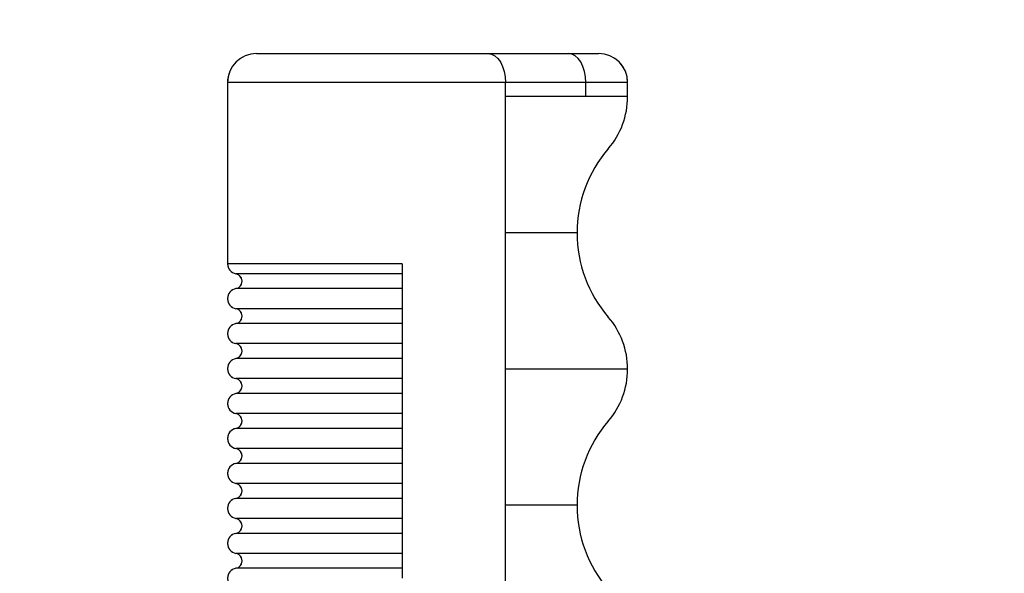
# Model space of a CAD drawing. Header units: inches. Extents: x 0.1 to 16.9, y 0.1 to 10.9.
# Tile 216 of 235: x 7.526 to 7.751, y 3.43 to 3.557. Entities that reach past the tile are written whole.
import ezdxf

# ---------------------------------------------------------------- set-up
doc = ezdxf.new("R2010")
doc.units = ezdxf.units.IN
doc.header["$MEASUREMENT"] = 0
doc.linetypes.add('PHANTOM', pattern=[0.49999999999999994, 0.25, -0.05, 0.05, -0.05, 0.05, -0.05])
doc.layers.add('FORMAT', color=7, linetype='Continuous')
doc.styles.add('SLDTEXTSTYLE0', font='TXT', dxfattribs={"width": 0.75})
doc.dimstyles.new('SLDDIMSTYLE5', dxfattribs={"dimtxt": 0.125, "dimasz": 0.13, "dimexe": 0, "dimexo": 0.0625, "dimgap": 0.03125, "dimtad": 0, "dimtih": 1, "dimtoh": 1, "dimlfac": 15, "dimrnd": 1e-09, "dimzin": 4, "dimdsep": 46, "dimtxsty": 'SLDTEXTSTYLE0', "dimsah": 1, "dimcen": 0.09, "dimadec": 0, "dimazin": 1, "dimtfac": 1, "dimtmove": 0, "dimatfit": 0, "dimfxl": 0, "dimfrac": 2, "dimtolj": 1, "dimtzin": 12, "dimarcsym": 0})
doc.dimstyles.new('SLDDIMSTYLE6', dxfattribs={"dimtxt": 0.125, "dimasz": 0.13, "dimexe": 0, "dimexo": 0.0625, "dimgap": 0.03125, "dimtad": 0, "dimtih": 1, "dimtoh": 1, "dimdec": 0, "dimlfac": 15, "dimrnd": 1e-09, "dimzin": 12, "dimdsep": 46, "dimtxsty": 'SLDTEXTSTYLE0', "dimsah": 1, "dimcen": 0.09, "dimadec": 0, "dimazin": 3, "dimtfac": 1, "dimtdec": 3, "dimtofl": 0, "dimtmove": 0, "dimatfit": 3, "dimfxl": 0, "dimfrac": 2, "dimtolj": 1, "dimtzin": 12, "dimarcsym": 0})

# ---------------------------------------------------------------- blocks, each defined once
blk = doc.blocks.new('_D_21')
at = {"layer": 'FORMAT'}
for p, q in [((7.424901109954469, 4.15645176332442), (7.38681517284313, 4.15645176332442)), ((7.38681517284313, 4.15645176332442), (7.38681517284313, 3.958014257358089)), ((7.748165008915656, 4.15645176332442), (7.786250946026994, 4.15645176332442)), ((7.786250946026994, 4.15645176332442), (7.786250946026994, 3.958014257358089)), ((6.396999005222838, 3.976417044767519), (6.146999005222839, 3.976417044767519)), ((6.596999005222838, 3.976417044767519), (7.305282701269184, 3.976417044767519)), ((7.38681517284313, 3.958014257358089), (7.424901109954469, 3.958014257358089)), ((7.786250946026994, 3.958014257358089), (7.748165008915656, 3.958014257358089))]:
    blk.add_line(p, q, dxfattribs=at)
for points in [[(6.396999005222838, 3.976417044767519), (6.266999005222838, 3.996417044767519), (6.266999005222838, 3.956417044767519)], [(6.596999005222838, 3.976417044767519), (6.726999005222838, 3.956417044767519), (6.726999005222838, 3.996417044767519)]]:
    blk.add_solid(points, dxfattribs=at)
at = {"layer": 'FORMAT', "char_height": 0.125, "attachment_point": 1, "style": 'SLDTEXTSTYLE0'}
for s, insert in [('76.2', (7.424901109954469, 4.119147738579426)), ('%%c', (7.33064329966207, 3.93212516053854)), ('3.00', (7.519158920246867, 3.93212516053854))]:
    blk.add_mtext(s, dxfattribs=dict(at, insert=insert))
blk = doc.blocks.new('_D_22')
at = {"layer": 'FORMAT'}
for p, q in [((9.091028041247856, 9.137113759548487), (4.715359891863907, 9.137113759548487)), ((4.840359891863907, 9.137113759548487), (4.840359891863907, 7.143798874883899)), ((4.655637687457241, 7.118408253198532), (4.617551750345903, 7.118408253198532)), ((4.617551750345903, 7.118408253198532), (4.617551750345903, 6.919970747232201)), ((5.025082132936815, 7.118408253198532), (5.063168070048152, 7.118408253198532)), ((5.063168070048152, 7.118408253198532), (5.063168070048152, 6.919970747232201)), ((4.617551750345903, 6.919970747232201), (4.655637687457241, 6.919970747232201)), ((5.063168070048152, 6.919970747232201), (5.025082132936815, 6.919970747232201)), ((4.840359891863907, 2.973790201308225), (4.840359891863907, 6.73294819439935)), ((7.471999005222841, 2.973790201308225), (4.715359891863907, 2.973790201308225))]:
    blk.add_line(p, q, dxfattribs=at)
for points in [[(4.840359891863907, 9.137113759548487), (4.820359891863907, 9.007113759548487), (4.860359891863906, 9.007113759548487)], [(4.840359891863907, 2.973790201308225), (4.860359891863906, 3.103790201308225), (4.820359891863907, 3.103790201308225)]]:
    blk.add_solid(points, dxfattribs=at)
at = {"layer": 'FORMAT', "char_height": 0.125, "attachment_point": 1, "style": 'SLDTEXTSTYLE0'}
for s, insert in [('2348', (4.655637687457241, 7.081104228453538)), ('92', (4.747998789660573, 6.894081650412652))]:
    blk.add_mtext(s, dxfattribs=dict(at, insert=insert))

msp = doc.modelspace()

# ---------------------------------------------------------------- linework, layer by layer
at = {"color": 7, "linetype": 'Continuous', "lineweight": 25}
for p, q in [((7.580265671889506, 3.54921933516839), (7.633264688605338, 3.54921933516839)), ((7.633264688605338, 3.54921933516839), (7.651681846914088, 3.54921933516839)), ((7.651681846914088, 3.54921933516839), (7.658515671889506, 3.54921933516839)), ((7.57359900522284, 3.542552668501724), (7.57359900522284, 3.501094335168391)), ((7.637197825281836, 3.542552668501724), (7.57359900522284, 3.542552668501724)), ((7.637197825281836, 3.539333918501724), (7.637197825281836, 3.542552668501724)), ((7.655614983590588, 3.542552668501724), (7.637197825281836, 3.542552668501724)), ((7.655614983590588, 3.539333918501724), (7.655614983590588, 3.542552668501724)), ((7.665182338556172, 3.542552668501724), (7.655614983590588, 3.542552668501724)), ((7.665182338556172, 3.539333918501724), (7.665182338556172, 3.542552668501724)), ((7.637197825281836, 3.50815683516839), (7.637197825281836, 3.539333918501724)), ((7.655614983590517, 3.539333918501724), (7.637197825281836, 3.539333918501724)), ((7.665182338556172, 3.539333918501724), (7.655614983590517, 3.539333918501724)), ((7.637197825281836, 3.476979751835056), (7.637197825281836, 3.50815683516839)), ((7.65359900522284, 3.50815683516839), (7.637197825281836, 3.50815683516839)), ((7.61359900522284, 3.501094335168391), (7.57359900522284, 3.501094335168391)), ((7.61359900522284, 3.501094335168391), (7.61359900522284, 3.49309433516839)), ((7.61359900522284, 3.498799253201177), (7.57551157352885, 3.498799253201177)), ((7.61359900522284, 3.495389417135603), (7.57551157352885, 3.495389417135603)), ((7.61359900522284, 3.49309433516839), (7.61359900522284, 3.485094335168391)), ((7.61359900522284, 3.490799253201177), (7.57551157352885, 3.490799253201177)), ((7.61359900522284, 3.487389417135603), (7.57551157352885, 3.487389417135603)), ((7.61359900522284, 3.485094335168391), (7.61359900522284, 3.47709433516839)), ((7.61359900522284, 3.482799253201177), (7.57551157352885, 3.482799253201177)), ((7.61359900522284, 3.479389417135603), (7.57551157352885, 3.479389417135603)), ((7.61359900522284, 3.47709433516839), (7.61359900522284, 3.46909433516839)), ((7.637197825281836, 3.445802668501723), (7.637197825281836, 3.476979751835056)), ((7.65561498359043, 3.476979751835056), (7.637197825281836, 3.476979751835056)), ((7.665182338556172, 3.476979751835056), (7.65561498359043, 3.476979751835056)), ((7.61359900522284, 3.474799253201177), (7.57551157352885, 3.474799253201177)), ((7.61359900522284, 3.471389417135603), (7.57551157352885, 3.471389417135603)), ((7.61359900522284, 3.46909433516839), (7.61359900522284, 3.46109433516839)), ((7.61359900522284, 3.466799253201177), (7.57551157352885, 3.466799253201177)), ((7.61359900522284, 3.463389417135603), (7.57551157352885, 3.463389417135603)), ((7.61359900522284, 3.46109433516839), (7.61359900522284, 3.45309433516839)), ((7.61359900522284, 3.458799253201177), (7.57551157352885, 3.458799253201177)), ((7.61359900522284, 3.455389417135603), (7.57551157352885, 3.455389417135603)), ((7.61359900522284, 3.45309433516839), (7.61359900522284, 3.44509433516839)), ((7.61359900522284, 3.450799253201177), (7.57551157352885, 3.450799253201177)), ((7.61359900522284, 3.447389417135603), (7.57551157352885, 3.447389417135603)), ((7.61359900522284, 3.44509433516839), (7.61359900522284, 3.43709433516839)), ((7.637197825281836, 3.41462558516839), (7.637197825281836, 3.445802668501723)), ((7.65359900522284, 3.445802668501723), (7.637197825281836, 3.445802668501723)), ((7.61359900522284, 3.442799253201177), (7.57551157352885, 3.442799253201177)), ((7.61359900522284, 3.439389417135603), (7.57551157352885, 3.439389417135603)), ((7.61359900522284, 3.43709433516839), (7.61359900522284, 3.42909433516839)), ((7.61359900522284, 3.434799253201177), (7.57551157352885, 3.434799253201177)), ((7.61359900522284, 3.431389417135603), (7.57551157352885, 3.431389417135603))]:
    msp.add_line(p, q, dxfattribs=at)
at = {"color": 7, "linetype": 'PHANTOM', "lineweight": 18}
for p, q in [((7.580265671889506, 3.54921933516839), (7.633264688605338, 3.54921933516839)), ((7.580265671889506, 3.54921933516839), (7.633264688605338, 3.54921933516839)), ((7.580265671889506, 3.54921933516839), (7.633264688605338, 3.54921933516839)), ((7.633264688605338, 3.54921933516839), (7.651681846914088, 3.54921933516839)), ((7.633264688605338, 3.54921933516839), (7.651681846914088, 3.54921933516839)), ((7.633264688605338, 3.54921933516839), (7.651681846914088, 3.549219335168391)), ((7.651681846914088, 3.54921933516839), (7.658515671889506, 3.54921933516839)), ((7.651681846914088, 3.54921933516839), (7.658515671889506, 3.54921933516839)), ((7.651681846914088, 3.549219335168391), (7.658515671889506, 3.54921933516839)), ((7.57359900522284, 3.542552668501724), (7.57359900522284, 3.501094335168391)), ((7.637197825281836, 3.542552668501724), (7.57359900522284, 3.542552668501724)), ((7.57359900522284, 3.542552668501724), (7.57359900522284, 3.501094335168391)), ((7.637197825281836, 3.542552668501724), (7.57359900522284, 3.542552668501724)), ((7.57359900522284, 3.542552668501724), (7.57359900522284, 3.501094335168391)), ((7.637197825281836, 3.542552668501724), (7.57359900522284, 3.542552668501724)), ((7.637197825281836, 3.539333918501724), (7.637197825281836, 3.542552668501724)), ((7.655614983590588, 3.542552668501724), (7.637197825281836, 3.542552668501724)), ((7.637197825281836, 3.539333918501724), (7.637197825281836, 3.542552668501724)), ((7.655614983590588, 3.542552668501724), (7.637197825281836, 3.542552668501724)), ((7.637197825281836, 3.539333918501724), (7.637197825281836, 3.542552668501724)), ((7.655614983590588, 3.542552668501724), (7.637197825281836, 3.542552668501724)), ((7.655614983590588, 3.539333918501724), (7.655614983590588, 3.542552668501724)), ((7.665182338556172, 3.542552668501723), (7.655614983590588, 3.542552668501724)), ((7.655614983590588, 3.539333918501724), (7.655614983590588, 3.542552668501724)), ((7.665182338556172, 3.542552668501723), (7.655614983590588, 3.542552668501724)), ((7.655614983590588, 3.539333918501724), (7.655614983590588, 3.542552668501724)), ((7.665182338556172, 3.542552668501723), (7.655614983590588, 3.542552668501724)), ((7.665182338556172, 3.539333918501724), (7.665182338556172, 3.542552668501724)), ((7.665182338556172, 3.539333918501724), (7.665182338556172, 3.542552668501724)), ((7.665182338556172, 3.539333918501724), (7.665182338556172, 3.542552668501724)), ((7.637197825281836, 3.50815683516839), (7.637197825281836, 3.539333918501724)), ((7.655614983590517, 3.539333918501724), (7.637197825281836, 3.539333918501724)), ((7.637197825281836, 3.50815683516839), (7.637197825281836, 3.539333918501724)), ((7.655614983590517, 3.539333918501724), (7.637197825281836, 3.539333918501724)), ((7.637197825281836, 3.50815683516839), (7.637197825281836, 3.539333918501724)), ((7.655614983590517, 3.539333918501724), (7.637197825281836, 3.539333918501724)), ((7.665182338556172, 3.539333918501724), (7.655614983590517, 3.539333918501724)), ((7.665182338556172, 3.539333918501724), (7.655614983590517, 3.539333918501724)), ((7.665182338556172, 3.539333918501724), (7.655614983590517, 3.539333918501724)), ((7.637197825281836, 3.476979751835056), (7.637197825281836, 3.50815683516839)), ((7.65359900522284, 3.50815683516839), (7.637197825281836, 3.50815683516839)), ((7.637197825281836, 3.476979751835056), (7.637197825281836, 3.50815683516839)), ((7.65359900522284, 3.50815683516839), (7.637197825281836, 3.50815683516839)), ((7.637197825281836, 3.476979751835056), (7.637197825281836, 3.50815683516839)), ((7.65359900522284, 3.50815683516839), (7.637197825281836, 3.50815683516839)), ((7.61359900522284, 3.501094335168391), (7.57359900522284, 3.501094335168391)), ((7.61359900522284, 3.501094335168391), (7.57359900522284, 3.501094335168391)), ((7.61359900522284, 3.501094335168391), (7.57359900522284, 3.501094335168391)), ((7.61359900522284, 3.501094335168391), (7.61359900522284, 3.49309433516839)), ((7.61359900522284, 3.501094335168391), (7.61359900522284, 3.49309433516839)), ((7.61359900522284, 3.501094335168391), (7.61359900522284, 3.49309433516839)), ((7.61359900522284, 3.498799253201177), (7.57551157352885, 3.498799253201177)), ((7.61359900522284, 3.498799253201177), (7.57551157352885, 3.498799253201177)), ((7.61359900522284, 3.498799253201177), (7.57551157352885, 3.498799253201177)), ((7.61359900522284, 3.495389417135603), (7.57551157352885, 3.495389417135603)), ((7.61359900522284, 3.495389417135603), (7.57551157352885, 3.495389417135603)), ((7.61359900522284, 3.495389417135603), (7.57551157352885, 3.495389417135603)), ((7.61359900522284, 3.49309433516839), (7.61359900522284, 3.485094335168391)), ((7.61359900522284, 3.49309433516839), (7.61359900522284, 3.485094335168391)), ((7.61359900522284, 3.49309433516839), (7.61359900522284, 3.485094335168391)), ((7.61359900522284, 3.490799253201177), (7.57551157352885, 3.490799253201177)), ((7.61359900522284, 3.490799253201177), (7.57551157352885, 3.490799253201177)), ((7.61359900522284, 3.490799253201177), (7.57551157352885, 3.490799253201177)), ((7.61359900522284, 3.487389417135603), (7.57551157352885, 3.487389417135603)), ((7.61359900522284, 3.487389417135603), (7.57551157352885, 3.487389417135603)), ((7.61359900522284, 3.487389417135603), (7.57551157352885, 3.487389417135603)), ((7.61359900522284, 3.485094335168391), (7.61359900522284, 3.47709433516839)), ((7.61359900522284, 3.485094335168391), (7.61359900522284, 3.47709433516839)), ((7.61359900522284, 3.485094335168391), (7.61359900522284, 3.47709433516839)), ((7.61359900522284, 3.482799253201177), (7.57551157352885, 3.482799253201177)), ((7.61359900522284, 3.482799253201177), (7.57551157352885, 3.482799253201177)), ((7.61359900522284, 3.482799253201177), (7.57551157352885, 3.482799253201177)), ((7.61359900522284, 3.479389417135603), (7.57551157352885, 3.479389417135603)), ((7.61359900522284, 3.479389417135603), (7.57551157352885, 3.479389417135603)), ((7.61359900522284, 3.479389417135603), (7.57551157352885, 3.479389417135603)), ((7.61359900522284, 3.47709433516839), (7.61359900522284, 3.46909433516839)), ((7.61359900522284, 3.47709433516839), (7.61359900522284, 3.46909433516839)), ((7.61359900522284, 3.47709433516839), (7.61359900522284, 3.46909433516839)), ((7.637197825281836, 3.445802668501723), (7.637197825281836, 3.476979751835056)), ((7.65561498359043, 3.476979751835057), (7.637197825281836, 3.476979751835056)), ((7.637197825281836, 3.445802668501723), (7.637197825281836, 3.476979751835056)), ((7.65561498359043, 3.476979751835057), (7.637197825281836, 3.476979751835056)), ((7.637197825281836, 3.445802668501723), (7.637197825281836, 3.476979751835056)), ((7.65561498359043, 3.476979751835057), (7.637197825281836, 3.476979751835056)), ((7.665182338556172, 3.476979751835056), (7.65561498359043, 3.476979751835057)), ((7.665182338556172, 3.476979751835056), (7.65561498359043, 3.476979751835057)), ((7.665182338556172, 3.476979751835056), (7.65561498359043, 3.476979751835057)), ((7.61359900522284, 3.474799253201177), (7.575511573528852, 3.474799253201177)), ((7.61359900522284, 3.474799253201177), (7.575511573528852, 3.474799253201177)), ((7.61359900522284, 3.474799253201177), (7.575511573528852, 3.474799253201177)), ((7.61359900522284, 3.471389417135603), (7.575511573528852, 3.471389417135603)), ((7.61359900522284, 3.471389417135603), (7.575511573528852, 3.471389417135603)), ((7.61359900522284, 3.471389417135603), (7.575511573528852, 3.471389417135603)), ((7.61359900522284, 3.46909433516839), (7.61359900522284, 3.46109433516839)), ((7.61359900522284, 3.46909433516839), (7.61359900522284, 3.46109433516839)), ((7.61359900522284, 3.46909433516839), (7.61359900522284, 3.46109433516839)), ((7.61359900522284, 3.466799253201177), (7.57551157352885, 3.466799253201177)), ((7.61359900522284, 3.466799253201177), (7.57551157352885, 3.466799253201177)), ((7.61359900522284, 3.466799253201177), (7.57551157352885, 3.466799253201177)), ((7.61359900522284, 3.463389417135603), (7.57551157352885, 3.463389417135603)), ((7.61359900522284, 3.463389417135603), (7.57551157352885, 3.463389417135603)), ((7.61359900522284, 3.463389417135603), (7.57551157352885, 3.463389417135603)), ((7.61359900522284, 3.46109433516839), (7.61359900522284, 3.45309433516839)), ((7.61359900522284, 3.46109433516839), (7.61359900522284, 3.45309433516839)), ((7.61359900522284, 3.46109433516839), (7.61359900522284, 3.45309433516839)), ((7.61359900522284, 3.458799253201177), (7.57551157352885, 3.458799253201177)), ((7.61359900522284, 3.458799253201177), (7.57551157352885, 3.458799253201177)), ((7.61359900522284, 3.458799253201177), (7.57551157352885, 3.458799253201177)), ((7.61359900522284, 3.455389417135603), (7.57551157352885, 3.455389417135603)), ((7.61359900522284, 3.455389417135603), (7.57551157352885, 3.455389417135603)), ((7.61359900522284, 3.455389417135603), (7.57551157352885, 3.455389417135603)), ((7.61359900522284, 3.45309433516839), (7.61359900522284, 3.44509433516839)), ((7.61359900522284, 3.45309433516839), (7.61359900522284, 3.44509433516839)), ((7.61359900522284, 3.45309433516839), (7.61359900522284, 3.44509433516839)), ((7.61359900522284, 3.450799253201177), (7.57551157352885, 3.450799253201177)), ((7.61359900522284, 3.450799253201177), (7.57551157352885, 3.450799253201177)), ((7.61359900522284, 3.450799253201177), (7.57551157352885, 3.450799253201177)), ((7.61359900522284, 3.447389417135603), (7.57551157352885, 3.447389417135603)), ((7.61359900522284, 3.447389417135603), (7.57551157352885, 3.447389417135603)), ((7.61359900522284, 3.447389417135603), (7.57551157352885, 3.447389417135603)), ((7.61359900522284, 3.44509433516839), (7.61359900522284, 3.43709433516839)), ((7.61359900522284, 3.44509433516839), (7.61359900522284, 3.43709433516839)), ((7.61359900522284, 3.44509433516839), (7.61359900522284, 3.43709433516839)), ((7.637197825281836, 3.41462558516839), (7.637197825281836, 3.445802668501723)), ((7.65359900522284, 3.445802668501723), (7.637197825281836, 3.445802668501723)), ((7.637197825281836, 3.41462558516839), (7.637197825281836, 3.445802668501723)), ((7.65359900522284, 3.445802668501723), (7.637197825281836, 3.445802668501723)), ((7.637197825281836, 3.41462558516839), (7.637197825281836, 3.445802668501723)), ((7.65359900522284, 3.445802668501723), (7.637197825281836, 3.445802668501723)), ((7.61359900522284, 3.442799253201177), (7.57551157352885, 3.442799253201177)), ((7.61359900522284, 3.442799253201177), (7.57551157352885, 3.442799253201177)), ((7.61359900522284, 3.442799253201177), (7.57551157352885, 3.442799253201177)), ((7.61359900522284, 3.439389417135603), (7.57551157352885, 3.439389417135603)), ((7.61359900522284, 3.439389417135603), (7.57551157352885, 3.439389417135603)), ((7.61359900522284, 3.439389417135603), (7.57551157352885, 3.439389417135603)), ((7.61359900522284, 3.43709433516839), (7.61359900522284, 3.42909433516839)), ((7.61359900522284, 3.43709433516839), (7.61359900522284, 3.42909433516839)), ((7.61359900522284, 3.43709433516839), (7.61359900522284, 3.42909433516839)), ((7.61359900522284, 3.434799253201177), (7.57551157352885, 3.434799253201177)), ((7.61359900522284, 3.434799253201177), (7.57551157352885, 3.434799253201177)), ((7.61359900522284, 3.434799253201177), (7.57551157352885, 3.434799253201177)), ((7.61359900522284, 3.431389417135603), (7.57551157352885, 3.431389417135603)), ((7.61359900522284, 3.431389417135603), (7.57551157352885, 3.431389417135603)), ((7.61359900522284, 3.431389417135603), (7.57551157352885, 3.431389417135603))]:
    msp.add_line(p, q, dxfattribs=at)
at = {"color": 7, "linetype": 'Continuous', "lineweight": 25, "flags": 128}
for points in [[(7.633264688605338, 3.54921933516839), (7.634032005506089, 3.549091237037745), (7.634769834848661, 3.548711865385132), (7.635449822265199, 3.548095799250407), (7.636045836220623, 3.547266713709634), (7.636534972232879, 3.546256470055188), (7.636898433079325, 3.545103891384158), (7.637122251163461, 3.543853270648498), (7.637197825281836, 3.542552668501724)], [(7.655614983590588, 3.542552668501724), (7.655539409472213, 3.543853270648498), (7.655315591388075, 3.545103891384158), (7.654952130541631, 3.546256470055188), (7.654462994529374, 3.547266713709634), (7.65386698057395, 3.548095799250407), (7.653186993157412, 3.548711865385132), (7.65244916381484, 3.549091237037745), (7.651681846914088, 3.54921933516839)]]:
    msp.add_lwpolyline(points, dxfattribs=at)
at = {"color": 7, "linetype": 'PHANTOM', "lineweight": 18, "flags": 128}
for points in [[(7.633264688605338, 3.54921933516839), (7.634032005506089, 3.549091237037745), (7.634769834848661, 3.548711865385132), (7.635449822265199, 3.548095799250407), (7.636045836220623, 3.547266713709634), (7.636534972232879, 3.546256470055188), (7.636898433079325, 3.545103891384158), (7.637122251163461, 3.543853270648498), (7.637197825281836, 3.542552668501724)], [(7.633264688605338, 3.54921933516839), (7.634032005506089, 3.549091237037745), (7.634769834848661, 3.548711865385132), (7.635449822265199, 3.548095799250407), (7.636045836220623, 3.547266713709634), (7.636534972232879, 3.546256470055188), (7.636898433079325, 3.545103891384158), (7.637122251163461, 3.543853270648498), (7.637197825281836, 3.542552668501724)], [(7.633264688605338, 3.54921933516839), (7.634032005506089, 3.549091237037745), (7.634769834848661, 3.548711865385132), (7.635449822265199, 3.548095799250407), (7.636045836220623, 3.547266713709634), (7.636534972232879, 3.546256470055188), (7.636898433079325, 3.545103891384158), (7.637122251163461, 3.543853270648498), (7.637197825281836, 3.542552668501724)], [(7.655614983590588, 3.542552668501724), (7.655539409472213, 3.543853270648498), (7.655315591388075, 3.545103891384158), (7.654952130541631, 3.546256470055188), (7.654462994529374, 3.547266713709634), (7.65386698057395, 3.548095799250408), (7.653186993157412, 3.548711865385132), (7.65244916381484, 3.549091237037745), (7.651681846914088, 3.54921933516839)], [(7.655614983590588, 3.542552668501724), (7.655539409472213, 3.543853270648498), (7.655315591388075, 3.545103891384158), (7.654952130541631, 3.546256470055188), (7.654462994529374, 3.547266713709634), (7.65386698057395, 3.548095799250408), (7.653186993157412, 3.548711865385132), (7.65244916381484, 3.549091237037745), (7.651681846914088, 3.54921933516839)], [(7.655614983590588, 3.542552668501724), (7.655539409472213, 3.543853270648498), (7.655315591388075, 3.545103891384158), (7.654952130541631, 3.546256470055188), (7.654462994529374, 3.547266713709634), (7.65386698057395, 3.548095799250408), (7.653186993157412, 3.548711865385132), (7.65244916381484, 3.549091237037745), (7.651681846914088, 3.549219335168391)]]:
    msp.add_lwpolyline(points, dxfattribs=at)
at = {"color": 7, "linetype": 'Continuous', "lineweight": 25}
for centre, radius, start, end in [((7.580265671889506, 3.542552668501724), 0.006666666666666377, 90, 180), ((7.658515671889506, 3.542552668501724), 0.006666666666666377, 0, 90), ((7.646932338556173, 3.539333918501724), 0.01825000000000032, 319.2365558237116, 0), ((7.683097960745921, 3.50815683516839), 0.02949895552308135, 139.2365558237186, 180), ((7.683097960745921, 3.50815683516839), 0.02949895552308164, 180, 220.7634441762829), ((7.575932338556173, 3.501094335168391), 0.002333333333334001, 180, 259.6111421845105), ((7.57519900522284, 3.49709433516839), 0.001733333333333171, 280.3888578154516, 79.61114218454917), ((7.575932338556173, 3.49309433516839), 0.002333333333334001, 100.3888578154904, 259.6111421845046), ((7.57519900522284, 3.489094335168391), 0.001733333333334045, 280.3888578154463, 79.61114218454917), ((7.646932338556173, 3.476979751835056), 0.01825000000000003, 0, 40.76344417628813), ((7.575932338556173, 3.485094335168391), 0.002333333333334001, 100.3888578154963, 259.6111421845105), ((7.57519900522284, 3.48109433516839), 0.001733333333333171, 280.3888578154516, 79.61114218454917), ((7.575932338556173, 3.47709433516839), 0.002333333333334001, 100.3888578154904, 259.6111421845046), ((7.646932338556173, 3.476979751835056), 0.01825000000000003, 319.2365558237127, 0), ((7.57519900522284, 3.47309433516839), 0.001733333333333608, 280.3888578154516, 79.61114218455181), ((7.575932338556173, 3.46909433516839), 0.002333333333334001, 100.3888578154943, 259.6111421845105), ((7.57519900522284, 3.46509433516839), 0.001733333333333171, 280.3888578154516, 79.61114218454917), ((7.683097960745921, 3.445802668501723), 0.02949895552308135, 139.2365558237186, 180), ((7.575932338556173, 3.46109433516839), 0.002333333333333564, 100.3888578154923, 259.6111421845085), ((7.57519900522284, 3.45709433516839), 0.001733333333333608, 280.388857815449, 79.61114218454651), ((7.575932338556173, 3.45309433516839), 0.002333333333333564, 100.3888578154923, 259.6111421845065), ((7.57519900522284, 3.44909433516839), 0.001733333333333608, 280.3888578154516, 79.61114218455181), ((7.575932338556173, 3.44509433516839), 0.002333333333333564, 100.3888578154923, 259.6111421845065), ((7.683097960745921, 3.445802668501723), 0.02949895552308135, 180, 220.7634441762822), ((7.57519900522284, 3.44109433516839), 0.001733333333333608, 280.3888578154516, 79.61114218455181), ((7.575932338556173, 3.43709433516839), 0.002333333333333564, 100.3888578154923, 259.6111421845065), ((7.57519900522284, 3.43309433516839), 0.001733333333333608, 280.3888578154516, 79.61114218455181), ((7.575932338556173, 3.42909433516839), 0.002333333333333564, 100.3888578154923, 259.6111421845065)]:
    msp.add_arc(centre, radius, start, end, dxfattribs=at)
at = {"color": 7, "linetype": 'PHANTOM', "lineweight": 18}
for centre, radius, start, end in [((7.580265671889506, 3.542552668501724), 0.006666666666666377, 90, 180), ((7.580265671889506, 3.542552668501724), 0.006666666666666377, 90, 180), ((7.580265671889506, 3.542552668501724), 0.006666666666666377, 90, 180), ((7.658515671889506, 3.542552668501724), 0.006666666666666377, 359.999999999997, 90), ((7.658515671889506, 3.542552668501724), 0.006666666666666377, 359.999999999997, 90), ((7.658515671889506, 3.542552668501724), 0.006666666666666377, 359.999999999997, 90), ((7.646932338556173, 3.539333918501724), 0.01825000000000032, 319.2365558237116, 0), ((7.646932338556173, 3.539333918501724), 0.01825000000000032, 319.2365558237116, 0), ((7.646932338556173, 3.539333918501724), 0.01825000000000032, 319.2365558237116, 0), ((7.683097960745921, 3.50815683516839), 0.02949895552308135, 139.2365558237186, 180), ((7.683097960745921, 3.50815683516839), 0.02949895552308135, 139.2365558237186, 180), ((7.683097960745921, 3.50815683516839), 0.02949895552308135, 139.2365558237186, 180), ((7.683097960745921, 3.50815683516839), 0.02949895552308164, 180, 220.7634441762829), ((7.683097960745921, 3.50815683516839), 0.02949895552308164, 180, 220.7634441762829), ((7.683097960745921, 3.50815683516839), 0.02949895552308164, 180, 220.7634441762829), ((7.575932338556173, 3.501094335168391), 0.002333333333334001, 180, 259.6111421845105), ((7.575932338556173, 3.501094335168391), 0.002333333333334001, 180, 259.6111421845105), ((7.575932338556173, 3.501094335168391), 0.002333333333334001, 180, 259.6111421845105), ((7.57519900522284, 3.49709433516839), 0.001733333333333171, 280.3888578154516, 79.61114218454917), ((7.57519900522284, 3.49709433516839), 0.001733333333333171, 280.3888578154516, 79.61114218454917), ((7.57519900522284, 3.49709433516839), 0.001733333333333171, 280.3888578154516, 79.61114218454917), ((7.575932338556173, 3.49309433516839), 0.002333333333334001, 100.3888578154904, 259.6111421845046), ((7.575932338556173, 3.49309433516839), 0.002333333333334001, 100.3888578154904, 259.6111421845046), ((7.575932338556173, 3.49309433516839), 0.002333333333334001, 100.3888578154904, 259.6111421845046), ((7.57519900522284, 3.489094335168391), 0.001733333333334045, 280.3888578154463, 79.61114218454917), ((7.57519900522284, 3.489094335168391), 0.001733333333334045, 280.3888578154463, 79.61114218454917), ((7.57519900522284, 3.489094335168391), 0.001733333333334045, 280.3888578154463, 79.61114218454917), ((7.646932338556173, 3.476979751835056), 0.01825000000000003, 0, 40.76344417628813), ((7.646932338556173, 3.476979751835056), 0.01825000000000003, 0, 40.76344417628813), ((7.646932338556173, 3.476979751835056), 0.01825000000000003, 0, 40.76344417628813), ((7.575932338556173, 3.485094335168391), 0.002333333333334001, 100.3888578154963, 259.6111421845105), ((7.575932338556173, 3.485094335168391), 0.002333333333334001, 100.3888578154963, 259.6111421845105), ((7.575932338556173, 3.485094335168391), 0.002333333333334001, 100.3888578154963, 259.6111421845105), ((7.57519900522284, 3.48109433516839), 0.001733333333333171, 280.3888578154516, 79.61114218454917), ((7.57519900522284, 3.48109433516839), 0.001733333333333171, 280.3888578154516, 79.61114218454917), ((7.57519900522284, 3.48109433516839), 0.001733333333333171, 280.3888578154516, 79.61114218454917), ((7.575932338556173, 3.47709433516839), 0.002333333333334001, 100.3888578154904, 259.6111421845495), ((7.575932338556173, 3.47709433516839), 0.002333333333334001, 100.3888578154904, 259.6111421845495), ((7.575932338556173, 3.47709433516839), 0.002333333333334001, 100.3888578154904, 259.6111421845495), ((7.646932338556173, 3.476979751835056), 0.01825000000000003, 319.2365558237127, 0), ((7.646932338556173, 3.476979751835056), 0.01825000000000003, 319.2365558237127, 0), ((7.646932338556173, 3.476979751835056), 0.01825000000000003, 319.2365558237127, 0), ((7.57519900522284, 3.47309433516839), 0.001733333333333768, 280.3888578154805, 79.61114218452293), ((7.57519900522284, 3.47309433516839), 0.001733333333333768, 280.3888578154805, 79.61114218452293), ((7.57519900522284, 3.47309433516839), 0.001733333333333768, 280.3888578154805, 79.61114218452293), ((7.575932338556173, 3.46909433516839), 0.002333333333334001, 100.3888578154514, 259.6111421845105), ((7.575932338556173, 3.46909433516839), 0.002333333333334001, 100.3888578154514, 259.6111421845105), ((7.575932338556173, 3.46909433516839), 0.002333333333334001, 100.3888578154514, 259.6111421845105), ((7.57519900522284, 3.46509433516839), 0.001733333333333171, 280.3888578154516, 79.61114218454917), ((7.57519900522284, 3.46509433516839), 0.001733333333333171, 280.3888578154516, 79.61114218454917), ((7.57519900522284, 3.46509433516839), 0.001733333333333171, 280.3888578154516, 79.61114218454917), ((7.683097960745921, 3.445802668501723), 0.02949895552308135, 139.2365558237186, 180), ((7.683097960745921, 3.445802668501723), 0.02949895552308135, 139.2365558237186, 180), ((7.683097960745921, 3.445802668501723), 0.02949895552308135, 139.2365558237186, 180), ((7.575932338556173, 3.46109433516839), 0.002333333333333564, 100.3888578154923, 259.6111421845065), ((7.575932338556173, 3.46109433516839), 0.002333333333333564, 100.3888578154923, 259.6111421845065), ((7.575932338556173, 3.46109433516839), 0.002333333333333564, 100.3888578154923, 259.6111421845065), ((7.57519900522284, 3.45709433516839), 0.001733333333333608, 280.388857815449, 79.61114218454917), ((7.57519900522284, 3.45709433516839), 0.001733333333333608, 280.388857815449, 79.61114218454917), ((7.57519900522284, 3.45709433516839), 0.001733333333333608, 280.388857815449, 79.61114218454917), ((7.575932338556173, 3.45309433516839), 0.002333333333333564, 100.3888578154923, 259.6111421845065), ((7.575932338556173, 3.45309433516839), 0.002333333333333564, 100.3888578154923, 259.6111421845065), ((7.575932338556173, 3.45309433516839), 0.002333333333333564, 100.3888578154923, 259.6111421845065), ((7.57519900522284, 3.44909433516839), 0.001733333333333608, 280.3888578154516, 79.61114218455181), ((7.57519900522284, 3.44909433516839), 0.001733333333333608, 280.3888578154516, 79.61114218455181), ((7.57519900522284, 3.44909433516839), 0.001733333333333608, 280.3888578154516, 79.61114218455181), ((7.575932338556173, 3.44509433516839), 0.002333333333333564, 100.3888578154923, 259.6111421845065), ((7.575932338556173, 3.44509433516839), 0.002333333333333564, 100.3888578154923, 259.6111421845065), ((7.575932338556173, 3.44509433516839), 0.002333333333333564, 100.3888578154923, 259.6111421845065), ((7.683097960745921, 3.445802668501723), 0.02949895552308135, 180, 220.7634441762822), ((7.683097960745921, 3.445802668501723), 0.02949895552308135, 180, 220.7634441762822), ((7.683097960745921, 3.445802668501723), 0.02949895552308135, 180, 220.7634441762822), ((7.57519900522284, 3.44109433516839), 0.001733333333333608, 280.3888578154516, 79.61114218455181), ((7.57519900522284, 3.44109433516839), 0.001733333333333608, 280.3888578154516, 79.61114218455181), ((7.57519900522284, 3.44109433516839), 0.001733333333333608, 280.3888578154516, 79.61114218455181), ((7.575932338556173, 3.43709433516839), 0.002333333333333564, 100.3888578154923, 259.6111421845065), ((7.575932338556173, 3.43709433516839), 0.002333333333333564, 100.3888578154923, 259.6111421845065), ((7.575932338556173, 3.43709433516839), 0.002333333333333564, 100.3888578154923, 259.6111421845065), ((7.57519900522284, 3.43309433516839), 0.001733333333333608, 280.3888578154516, 79.61114218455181), ((7.57519900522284, 3.43309433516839), 0.001733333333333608, 280.3888578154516, 79.61114218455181), ((7.57519900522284, 3.43309433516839), 0.001733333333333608, 280.3888578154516, 79.61114218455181), ((7.575932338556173, 3.42909433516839), 0.002333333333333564, 100.3888578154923, 259.6111421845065), ((7.575932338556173, 3.42909433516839), 0.002333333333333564, 100.3888578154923, 259.6111421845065), ((7.575932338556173, 3.42909433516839), 0.002333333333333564, 100.3888578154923, 259.6111421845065)]:
    msp.add_arc(centre, radius, start, end, dxfattribs=at)

# ---------------------------------------------------------------- dimensions: what is measured, and where the dimension line sits
at = {"layer": 'FORMAT'}
dim = msp.add_linear_dim(base=(4.840359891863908, 2.973790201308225), p1=(9.141028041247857, 9.137113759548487), p2=(7.52199900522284, 2.973790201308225), angle=90.0000000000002, dimstyle='SLDDIMSTYLE6', dxfattribs=at)
dim.commit()
dim.dimension.update_dxf_attribs({"geometry": '_D_22', "text_midpoint": (4.840359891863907, 6.938373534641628), "dimtype": 160})
dim = msp.add_linear_dim(base=(6.396999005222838, 3.97641704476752), p1=(6.596999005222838, 2.561290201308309), p2=(6.396999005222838, 2.561290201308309), text='%%c<>', dimstyle='SLDDIMSTYLE5', dxfattribs=at)
dim.commit()
dim.dimension.update_dxf_attribs({"geometry": '_D_21', "text_midpoint": (7.586533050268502, 3.97641704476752), "dimtype": 160})

doc.saveas('drawing.dxf')
